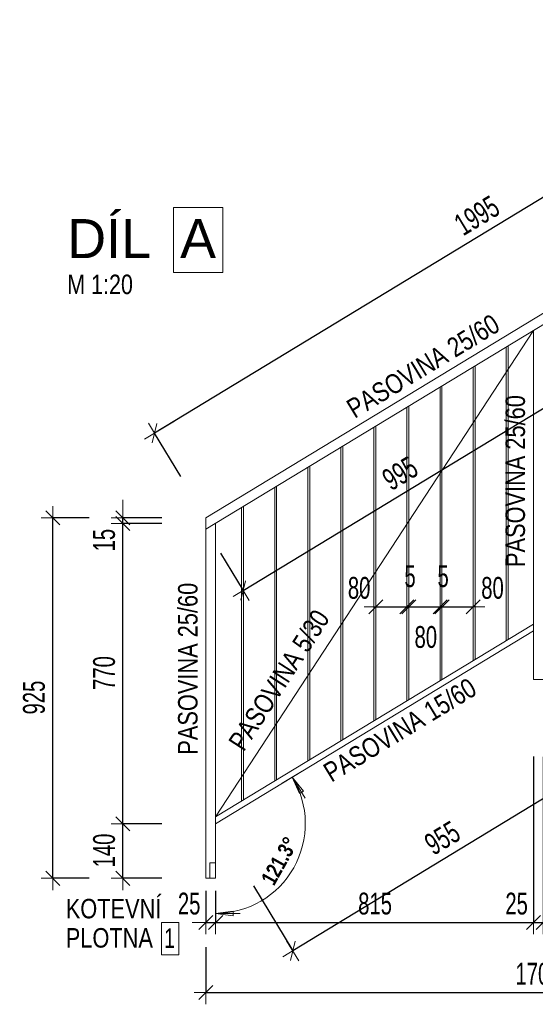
# Model space of a CAD drawing. Header units: millimetres. Extents: x -27818 to -4159, y -105989 to -15933.
# Tile 2 of 15: x -27755 to -26432, y -102399 to -99873. Entities that reach past the tile are written whole.
import ezdxf

# ---------------------------------------------------------------- set-up
doc = ezdxf.new("R2010")
doc.units = ezdxf.units.MM
doc.header["$PDMODE"] = 65
doc.layers.add('XR$3$(Z7) - DÍLY_1', color=7, linetype='Continuous', lineweight=25)
doc.styles.add('ARIAL', font='ARIAL.TTF')
doc.styles.add('ARIALNARROW', font='ARIALN.TTF')
doc.dimstyles.new('DIMSTYLE_14', dxfattribs={"dimtxt": 56, "dimasz": 60, "dimexe": 0, "dimexo": 0, "dimgap": 28, "dimtad": 2, "dimdec": 0, "dimrnd": 5, "dimzin": 12, "dimdsep": 46, "dimtxsty": 'ARIALNARROW', "dimblk1": 'ALL_ML_STRICH', "dimblk2": 'ALL_ML_STRICH', "dimsah": 1, "dimcen": 0, "dimclrd": 6, "dimclre": 6, "dimclrt": 6, "dimadec": 0, "dimazin": 0, "dimtfac": 1, "dimtdec": 0, "dimtix": 1, "dimtmove": 2, "dimatfit": 3, "dimfxl": 0, "dimtzin": 0, "dimlwd": 0, "dimlwe": 13, "dimarcsym": 0})
doc.dimstyles.new('DIMSTYLE_15', dxfattribs={"dimtxt": 56, "dimasz": 60, "dimexe": 0, "dimexo": 0, "dimgap": 28, "dimtad": 2, "dimdec": 0, "dimrnd": 5, "dimzin": 12, "dimdsep": 46, "dimtxsty": 'ARIALNARROW', "dimblk1": 'ALL_ML_STRICH', "dimblk2": 'ALL_ML_STRICH', "dimsah": 1, "dimcen": 0, "dimclrd": 6, "dimclre": 6, "dimclrt": 6, "dimadec": 0, "dimazin": 0, "dimtfac": 1, "dimtdec": 0, "dimtix": 1, "dimtmove": 2, "dimatfit": 3, "dimfxl": 0, "dimtzin": 0, "dimlwd": 0, "dimlwe": 13, "dimarcsym": 0})
doc.dimstyles.new('DIMSTYLE_16', dxfattribs={"dimtxt": 56, "dimasz": 60, "dimexe": 0, "dimexo": 0, "dimgap": 28, "dimtad": 2, "dimdec": 0, "dimrnd": 5, "dimzin": 12, "dimdsep": 46, "dimtxsty": 'ARIALNARROW', "dimblk1": 'ALL_ML_STRICH', "dimblk2": 'ALL_ML_STRICH', "dimsah": 1, "dimcen": 0, "dimclrd": 6, "dimclre": 6, "dimclrt": 6, "dimadec": 0, "dimazin": 0, "dimtfac": 1, "dimtdec": 0, "dimtix": 1, "dimtmove": 2, "dimatfit": 3, "dimfxl": 0, "dimtvp": 1.2, "dimtzin": 0, "dimlwd": 0, "dimlwe": 13, "dimarcsym": 0})
doc.dimstyles.new('DIMSTYLE_17', dxfattribs={"dimtxt": 56, "dimasz": 60, "dimexe": 0, "dimexo": 0, "dimgap": 28, "dimtad": 2, "dimdec": 0, "dimrnd": 5, "dimzin": 12, "dimdsep": 46, "dimtxsty": 'ARIALNARROW', "dimblk1": 'ALL_ML_STRICH', "dimblk2": 'ALL_ML_STRICH', "dimsah": 1, "dimcen": 0, "dimclrd": 6, "dimclre": 6, "dimclrt": 6, "dimadec": 0, "dimazin": 0, "dimtfac": 1, "dimtdec": 0, "dimtix": 1, "dimtmove": 2, "dimatfit": 3, "dimfxl": 0, "dimtvp": 1.2, "dimtzin": 0, "dimlwd": 0, "dimlwe": 13, "dimarcsym": 0})
doc.dimstyles.new('DIMSTYLE_18', dxfattribs={"dimtxt": 56, "dimasz": 60, "dimexe": 0, "dimexo": 0, "dimgap": 28, "dimtad": 0, "dimdec": 0, "dimrnd": 5, "dimzin": 12, "dimdsep": 46, "dimtxsty": 'ARIALNARROW', "dimblk1": 'ALL_ML_STRICH', "dimblk2": 'ALL_ML_STRICH', "dimsah": 1, "dimcen": 0, "dimclrd": 6, "dimclre": 6, "dimclrt": 6, "dimadec": 0, "dimazin": 0, "dimtfac": 1, "dimtdec": 0, "dimtix": 1, "dimtmove": 2, "dimatfit": 3, "dimfxl": 0, "dimtvp": 1.2, "dimtzin": 0, "dimlwd": 0, "dimlwe": 13, "dimarcsym": 0})

# ---------------------------------------------------------------- blocks, each defined once
blk = doc.blocks.new('ALL_ML_STRICH')
at = {"color": 0, "linetype": 'ByBlock', "lineweight": -2}
for p, q in [((0, -0.5), (0, 0.5)), ((-1, 0), (0.5, 0)), ((-0.3, -0.3), (0.3, 0.3))]:
    blk.add_line(p, q, dxfattribs=at)
blk = doc.blocks.new('*D163')
at = {"layer": 'DEFPOINTS', "color": 6, "linetype": 'Continuous', "lineweight": 13}
for p in [(-25704.2, -99898.4), (-25572.1, -100115.9), (-27277.1, -101151.1)]:
    blk.add_point(p, dxfattribs=at)
at = {"layer": 'XR$3$(Z7) - DÍLY_1', "color": 6, "linetype": 'Continuous', "lineweight": -2}
for p, q in [((-25704.2, -99898.4), (-27409.2, -100933.6)), ((-25636.8, -100009.4), (-25704.2, -99898.4)), ((-27341.7, -101044.7), (-27409.2, -100933.6))]:
    blk.add_line(p, q, dxfattribs=at)
at = {"layer": 'XR$3$(Z7) - DÍLY_1', "color": 6, "linetype": 'Continuous', "lineweight": 13, "xscale": 60, "yscale": 60, "zscale": 60}
for p, rotation in [((-25704.2, -99898.4), 31.26373169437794), ((-27409.2, -100933.6), 211.2637316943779)]:
    blk.add_blockref('ALL_ML_STRICH', p, dxfattribs=dict(at, rotation=rotation))
at = {"layer": 'XR$3$(Z7) - DÍLY_1', "color": 6, "linetype": 'Continuous', "lineweight": 13, "insert": (-26582.1, -100375.3), "char_height": 56, "width": 181.76, "attachment_point": 5, "rotation": 31.2637, "style": 'ARIALNARROW'}
blk.add_mtext('\\W0.81;\\A1;{1995}', dxfattribs=at)
blk = doc.blocks.new('*D164')
at = {"layer": 'DEFPOINTS', "color": 6, "linetype": 'Continuous', "lineweight": 13}
for p in [(-26437.1, -101441.1), (-26239.4, -101766.8), (-27252.1, -101935.9)]:
    blk.add_point(p, dxfattribs=at)
at = {"layer": 'XR$3$(Z7) - DÍLY_1', "color": 6, "linetype": 'Continuous', "lineweight": -2}
for p, q in [((-26359.1, -101569.6), (-26239.4, -101766.8)), ((-26239.4, -101766.8), (-27054.4, -102261.6)), ((-27155.4, -102095.2), (-27054.4, -102261.6))]:
    blk.add_line(p, q, dxfattribs=at)
at = {"layer": 'XR$3$(Z7) - DÍLY_1', "color": 6, "linetype": 'Continuous', "lineweight": 13, "xscale": 60.00000000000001, "yscale": 60, "zscale": 60}
for p, rotation in [((-26239.4, -101766.8), 31.2637316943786), ((-27054.4, -102261.6), 211.2637316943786)]:
    blk.add_blockref('ALL_ML_STRICH', p, dxfattribs=dict(at, rotation=rotation))
at = {"layer": 'XR$3$(Z7) - DÍLY_1', "color": 6, "linetype": 'Continuous', "lineweight": 13, "insert": (-26670.6, -101972.4), "char_height": 56, "width": 136.32, "attachment_point": 5, "rotation": 31.2637, "style": 'ARIALNARROW'}
blk.add_mtext('\\W0.81;\\A1;{955}', dxfattribs=at)
blk = doc.blocks.new('*D166')
at = {"layer": 'DEFPOINTS', "color": 6, "linetype": 'Continuous', "lineweight": 13}
for p in [(-27252.1, -101935.9), (-27490.1, -102075.9), (-27277.1, -102075.9)]:
    blk.add_point(p, dxfattribs=at)
at = {"layer": 'XR$3$(Z7) - DÍLY_1', "color": 6, "linetype": 'Continuous', "lineweight": -2}
for p, q in [((-27390.1, -101935.9), (-27490.1, -101935.9)), ((-27490.1, -102075.9), (-27490.1, -101935.9)), ((-27390.1, -102075.9), (-27490.1, -102075.9))]:
    blk.add_line(p, q, dxfattribs=at)
at = {"layer": 'XR$3$(Z7) - DÍLY_1', "color": 6, "linetype": 'Continuous', "lineweight": 13, "xscale": 60, "yscale": 60, "zscale": 60}
for p, rotation in [((-27490.1, -101935.9), 90), ((-27490.1, -102075.9), 270)]:
    blk.add_blockref('ALL_ML_STRICH', p, dxfattribs=dict(at, rotation=rotation))
at = {"layer": 'XR$3$(Z7) - DÍLY_1', "color": 6, "linetype": 'Continuous', "lineweight": 13, "insert": (-27538.1, -102004.5), "char_height": 56, "width": 136.32, "attachment_point": 5, "rotation": 90, "style": 'ARIALNARROW'}
blk.add_mtext('\\W0.81;\\A1;{140}', dxfattribs=at)
blk = doc.blocks.new('*D167')
at = {"layer": 'DEFPOINTS', "color": 6, "linetype": 'Continuous', "lineweight": 13}
for p in [(-27252.1, -101165.1), (-27490.1, -101935.9), (-27252.1, -101935.9)]:
    blk.add_point(p, dxfattribs=at)
at = {"layer": 'XR$3$(Z7) - DÍLY_1', "color": 6, "linetype": 'Continuous', "lineweight": -2}
for p, q in [((-27390.1, -101165.1), (-27490.1, -101165.1)), ((-27490.1, -101935.9), (-27490.1, -101165.1)), ((-27390.1, -101935.9), (-27490.1, -101935.9))]:
    blk.add_line(p, q, dxfattribs=at)
at = {"layer": 'XR$3$(Z7) - DÍLY_1', "color": 6, "linetype": 'Continuous', "lineweight": 13, "xscale": 60, "yscale": 60, "zscale": 60}
for p, rotation in [((-27490.1, -101165.1), 90), ((-27490.1, -101935.9), 270)]:
    blk.add_blockref('ALL_ML_STRICH', p, dxfattribs=dict(at, rotation=rotation))
at = {"layer": 'XR$3$(Z7) - DÍLY_1', "color": 6, "linetype": 'Continuous', "lineweight": 13, "insert": (-27538.1, -101549.1), "char_height": 56, "width": 136.32, "attachment_point": 5, "rotation": 90, "style": 'ARIALNARROW'}
blk.add_mtext('\\W0.81;\\A1;{770}', dxfattribs=at)
blk = doc.blocks.new('*D168')
at = {"layer": 'DEFPOINTS', "color": 6, "linetype": 'Continuous', "lineweight": 13}
for p in [(-27277.1, -101151.1), (-27490.1, -101165.1), (-27252.1, -101165.1)]:
    blk.add_point(p, dxfattribs=at)
at = {"layer": 'XR$3$(Z7) - DÍLY_1', "color": 6, "linetype": 'Continuous', "lineweight": -2}
for p, q in [((-27390.1, -101151.1), (-27490.1, -101151.1)), ((-27490.1, -101165.1), (-27490.1, -101151.1)), ((-27390.1, -101165.1), (-27490.1, -101165.1))]:
    blk.add_line(p, q, dxfattribs=at)
at = {"layer": 'XR$3$(Z7) - DÍLY_1', "color": 6, "linetype": 'Continuous', "lineweight": 13, "xscale": 60, "yscale": 60, "zscale": 60}
for p, rotation in [((-27490.1, -101165.1), 270), ((-27490.1, -101151.1), 90)]:
    blk.add_blockref('ALL_ML_STRICH', p, dxfattribs=dict(at, rotation=rotation))
at = {"layer": 'XR$3$(Z7) - DÍLY_1', "color": 6, "linetype": 'Continuous', "lineweight": 13, "insert": (-27538.1, -101208.1), "char_height": 56, "width": 90.88, "attachment_point": 5, "rotation": 90, "style": 'ARIALNARROW'}
blk.add_mtext('\\W0.81;\\A1;{15}', dxfattribs=at)
blk = doc.blocks.new('*D169')
at = {"layer": 'DEFPOINTS', "color": 6, "linetype": 'Continuous', "lineweight": 13}
for p in [(-27277.1, -101151.1), (-27670.1, -102075.9), (-27277.1, -102075.9)]:
    blk.add_point(p, dxfattribs=at)
at = {"layer": 'XR$3$(Z7) - DÍLY_1', "color": 6, "linetype": 'Continuous', "lineweight": -2}
for p, q in [((-27576.2, -101151.1), (-27670.1, -101151.1)), ((-27670.1, -102075.9), (-27670.1, -101151.1)), ((-27576.2, -102075.9), (-27670.1, -102075.9))]:
    blk.add_line(p, q, dxfattribs=at)
at = {"layer": 'XR$3$(Z7) - DÍLY_1', "color": 6, "linetype": 'Continuous', "lineweight": 13, "xscale": 60, "yscale": 60, "zscale": 60}
for p, rotation in [((-27670.1, -101151.1), 90), ((-27670.1, -102075.9), 270)]:
    blk.add_blockref('ALL_ML_STRICH', p, dxfattribs=dict(at, rotation=rotation))
at = {"layer": 'XR$3$(Z7) - DÍLY_1', "color": 6, "linetype": 'Continuous', "lineweight": 13, "insert": (-27718.1, -101612.1), "char_height": 56, "width": 136.32, "attachment_point": 5, "rotation": 90, "style": 'ARIALNARROW'}
blk.add_mtext('\\W0.81;\\A1;{925}', dxfattribs=at)
blk = doc.blocks.new('*D170')
at = {"layer": 'DEFPOINTS', "color": 6, "linetype": 'Continuous', "lineweight": 13}
for p in [(-26424.6, -100662.7), (-27277.1, -101180.3), (-27181.7, -101337.5)]:
    blk.add_point(p, dxfattribs=at)
at = {"layer": 'XR$3$(Z7) - DÍLY_1', "color": 6, "linetype": 'Continuous', "lineweight": -2}
for p, q in [((-26388.2, -100722.7), (-26329.2, -100819.9)), ((-27181.7, -101337.5), (-26329.2, -100819.9)), ((-27239.7, -101241.9), (-27181.7, -101337.5))]:
    blk.add_line(p, q, dxfattribs=at)
at = {"layer": 'XR$3$(Z7) - DÍLY_1', "color": 6, "linetype": 'Continuous', "lineweight": 13, "yscale": 60, "zscale": 60}
for p, xscale, rotation in [((-26329.2, -100819.9), 60, 31.26373169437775), ((-27181.7, -101337.5), 59.99999999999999, 211.2637316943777)]:
    blk.add_blockref('ALL_ML_STRICH', p, dxfattribs=dict(at, xscale=xscale, rotation=rotation))
at = {"layer": 'XR$3$(Z7) - DÍLY_1', "color": 6, "linetype": 'Continuous', "lineweight": 13, "insert": (-26779.1, -101036.9), "char_height": 56, "width": 136.32, "attachment_point": 5, "rotation": 31.2637, "style": 'ARIALNARROW'}
blk.add_mtext('\\W0.81;\\A1;{995}', dxfattribs=at)
blk = doc.blocks.new('*D172')
at = {"layer": 'DEFPOINTS', "color": 6, "linetype": 'Continuous', "lineweight": 13}
for p in [(-27252.1, -102035.9), (-27277.1, -102075.9), (-27277.1, -102189.1)]:
    blk.add_point(p, dxfattribs=at)
at = {"layer": 'XR$3$(Z7) - DÍLY_1', "color": 6, "linetype": 'Continuous', "lineweight": -2}
for p, q in [((-27277.1, -102107.9), (-27277.1, -102189.1)), ((-27252.1, -102107.7), (-27252.1, -102189.1)), ((-27277.1, -102189.1), (-27252.1, -102189.1))]:
    blk.add_line(p, q, dxfattribs=at)
at = {"layer": 'XR$3$(Z7) - DÍLY_1', "color": 6, "linetype": 'Continuous', "lineweight": 13, "xscale": 60, "yscale": 60, "zscale": 60}
blk.add_blockref('ALL_ML_STRICH', (-27252.1, -102189.1), dxfattribs=at)
at = {"layer": 'XR$3$(Z7) - DÍLY_1', "color": 6, "linetype": 'Continuous', "lineweight": 13, "xscale": 60, "yscale": 60, "zscale": 60, "rotation": 180}
blk.add_blockref('ALL_ML_STRICH', (-27277.1, -102189.1), dxfattribs=at)
at = {"layer": 'XR$3$(Z7) - DÍLY_1', "color": 6, "linetype": 'Continuous', "lineweight": 13, "insert": (-27320.1, -102141.1), "char_height": 56, "width": 90.88, "attachment_point": 5, "style": 'ARIALNARROW'}
blk.add_mtext('\\W0.81;\\A1;{25}', dxfattribs=at)
blk = doc.blocks.new('*D173')
at = {"layer": 'DEFPOINTS', "color": 6, "linetype": 'Continuous', "lineweight": 13}
for p in [(-26437.1, -101565.9), (-27252.1, -102035.9), (-27252.1, -102189.1)]:
    blk.add_point(p, dxfattribs=at)
at = {"layer": 'XR$3$(Z7) - DÍLY_1', "color": 6, "linetype": 'Continuous', "lineweight": -2}
for p, q in [((-26437.1, -101763.7), (-26437.1, -102189.1)), ((-27252.1, -102107.7), (-27252.1, -102189.1)), ((-27252.1, -102189.1), (-26437.1, -102189.1))]:
    blk.add_line(p, q, dxfattribs=at)
at = {"layer": 'XR$3$(Z7) - DÍLY_1', "color": 6, "linetype": 'Continuous', "lineweight": 13, "xscale": 60, "yscale": 60, "zscale": 60, "rotation": 180}
blk.add_blockref('ALL_ML_STRICH', (-27252.1, -102189.1), dxfattribs=at)
at = {"layer": 'XR$3$(Z7) - DÍLY_1', "color": 6, "linetype": 'Continuous', "lineweight": 13, "xscale": 60, "yscale": 60, "zscale": 60}
blk.add_blockref('ALL_ML_STRICH', (-26437.1, -102189.1), dxfattribs=at)
at = {"layer": 'XR$3$(Z7) - DÍLY_1', "color": 6, "linetype": 'Continuous', "lineweight": 13, "insert": (-26843.2, -102141.1), "char_height": 56, "width": 136.32, "attachment_point": 5, "style": 'ARIALNARROW'}
blk.add_mtext('\\W0.81;\\A1;{815}', dxfattribs=at)
blk = doc.blocks.new('*D174')
at = {"layer": 'DEFPOINTS', "color": 6, "linetype": 'Continuous', "lineweight": 13}
for p in [(-26437.1, -101565.9), (-26412.1, -101565.9), (-26437.1, -102189.1)]:
    blk.add_point(p, dxfattribs=at)
at = {"layer": 'XR$3$(Z7) - DÍLY_1', "color": 6, "linetype": 'Continuous', "lineweight": -2}
for p, q in [((-26437.1, -101763.7), (-26437.1, -102189.1)), ((-26412.1, -101764.3), (-26412.1, -102189.1)), ((-26437.1, -102189.1), (-26412.1, -102189.1))]:
    blk.add_line(p, q, dxfattribs=at)
at = {"layer": 'XR$3$(Z7) - DÍLY_1', "color": 6, "linetype": 'Continuous', "lineweight": 13, "xscale": 60, "yscale": 60, "zscale": 60}
blk.add_blockref('ALL_ML_STRICH', (-26412.1, -102189.1), dxfattribs=at)
at = {"layer": 'XR$3$(Z7) - DÍLY_1', "color": 6, "linetype": 'Continuous', "lineweight": 13, "xscale": 60, "yscale": 60, "zscale": 60, "rotation": 180}
blk.add_blockref('ALL_ML_STRICH', (-26437.1, -102189.1), dxfattribs=at)
at = {"layer": 'XR$3$(Z7) - DÍLY_1', "color": 6, "linetype": 'Continuous', "lineweight": 13, "insert": (-26480.1, -102141.1), "char_height": 56, "width": 90.88, "attachment_point": 5, "style": 'ARIALNARROW'}
blk.add_mtext('\\W0.81;\\A1;{25}', dxfattribs=at)
blk = doc.blocks.new('*D175')
at = {"layer": 'DEFPOINTS', "color": 6, "linetype": 'Continuous', "lineweight": 13}
for p in [(-25587.1, -101055.9), (-26412.1, -101565.9), (-26412.1, -102189.1)]:
    blk.add_point(p, dxfattribs=at)
at = {"layer": 'XR$3$(Z7) - DÍLY_1', "color": 6, "linetype": 'Continuous', "lineweight": -2}
for p, q in [((-25587.1, -101245.1), (-25587.1, -102189.1)), ((-26412.1, -101764.3), (-26412.1, -102189.1)), ((-26412.1, -102189.1), (-25587.1, -102189.1))]:
    blk.add_line(p, q, dxfattribs=at)
at = {"layer": 'XR$3$(Z7) - DÍLY_1', "color": 6, "linetype": 'Continuous', "lineweight": 13, "xscale": 60, "yscale": 60, "zscale": 60, "rotation": 180}
blk.add_blockref('ALL_ML_STRICH', (-26412.1, -102189.1), dxfattribs=at)
at = {"layer": 'XR$3$(Z7) - DÍLY_1', "color": 6, "linetype": 'Continuous', "lineweight": 13, "xscale": 60, "yscale": 60, "zscale": 60}
blk.add_blockref('ALL_ML_STRICH', (-25587.1, -102189.1), dxfattribs=at)
at = {"layer": 'XR$3$(Z7) - DÍLY_1', "color": 6, "linetype": 'Continuous', "lineweight": 13, "insert": (-25998.2, -102141.1), "char_height": 56, "width": 136.32, "attachment_point": 5, "style": 'ARIALNARROW'}
blk.add_mtext('\\W0.81;\\A1;{825}', dxfattribs=at)
blk = doc.blocks.new('*D177')
at = {"layer": 'DEFPOINTS', "color": 6, "linetype": 'Continuous', "lineweight": 13}
for p in [(-25572.1, -101055.9), (-27277.1, -102075.9), (-27277.1, -102369.1)]:
    blk.add_point(p, dxfattribs=at)
at = {"layer": 'XR$3$(Z7) - DÍLY_1', "color": 6, "linetype": 'Continuous', "lineweight": -2}
for p, q in [((-27277.1, -102252.8), (-27277.1, -102369.1)), ((-25572.1, -102260.8), (-25572.1, -102369.1)), ((-27277.1, -102369.1), (-25572.1, -102369.1))]:
    blk.add_line(p, q, dxfattribs=at)
at = {"layer": 'XR$3$(Z7) - DÍLY_1', "color": 6, "linetype": 'Continuous', "lineweight": 13, "xscale": 60, "yscale": 60, "zscale": 60, "rotation": 180}
blk.add_blockref('ALL_ML_STRICH', (-27277.1, -102369.1), dxfattribs=at)
at = {"layer": 'XR$3$(Z7) - DÍLY_1', "color": 6, "linetype": 'Continuous', "lineweight": 13, "xscale": 60, "yscale": 60, "zscale": 60}
blk.add_blockref('ALL_ML_STRICH', (-25572.1, -102369.1), dxfattribs=at)
at = {"layer": 'XR$3$(Z7) - DÍLY_1', "color": 6, "linetype": 'Continuous', "lineweight": 13, "insert": (-26425.2, -102321.1), "char_height": 56, "width": 181.76, "attachment_point": 5, "style": 'ARIALNARROW'}
blk.add_mtext('\\W0.81;\\A1;{1705}', dxfattribs=at)
blk = doc.blocks.new('*D188')
at = {"layer": 'DEFPOINTS', "color": 6, "linetype": 'Continuous', "lineweight": 13}
for p in [(-26841.2, -101285.3), (-26761.4, -101285.3), (-26841.2, -101379)]:
    blk.add_point(p, dxfattribs=at)
at = {"layer": 'XR$3$(Z7) - DÍLY_1', "color": 6, "linetype": 'Continuous', "lineweight": -2}
for p, q in [((-26841.2, -101379), (-26841.2, -101379)), ((-26841.2, -101379), (-26761.4, -101379)), ((-26761.4, -101379), (-26761.4, -101379))]:
    blk.add_line(p, q, dxfattribs=at)
at = {"layer": 'XR$3$(Z7) - DÍLY_1', "color": 6, "linetype": 'Continuous', "lineweight": 13, "xscale": 60, "yscale": 60, "zscale": 60, "rotation": 180}
blk.add_blockref('ALL_ML_STRICH', (-26841.2, -101379), dxfattribs=at)
at = {"layer": 'XR$3$(Z7) - DÍLY_1', "color": 6, "linetype": 'Continuous', "lineweight": 13, "xscale": 60, "yscale": 60, "zscale": 60}
blk.add_blockref('ALL_ML_STRICH', (-26761.4, -101379), dxfattribs=at)
at = {"layer": 'XR$3$(Z7) - DÍLY_1', "color": 6, "linetype": 'Continuous', "lineweight": 13, "insert": (-26884.1, -101331), "char_height": 56, "width": 90.88, "attachment_point": 5, "style": 'ARIALNARROW'}
blk.add_mtext('\\W0.81;\\A1;{80}', dxfattribs=at)
blk = doc.blocks.new('*D189')
at = {"layer": 'DEFPOINTS', "color": 6, "linetype": 'Continuous', "lineweight": 13}
for p in [(-26756.4, -101281.9), (-26761.4, -101285.3), (-26761.4, -101379)]:
    blk.add_point(p, dxfattribs=at)
at = {"layer": 'XR$3$(Z7) - DÍLY_1', "color": 6, "linetype": 'Continuous', "lineweight": -2}
for p, q in [((-26761.4, -101379), (-26761.4, -101379)), ((-26761.4, -101379), (-26756.4, -101379)), ((-26756.4, -101379), (-26756.4, -101379))]:
    blk.add_line(p, q, dxfattribs=at)
at = {"layer": 'XR$3$(Z7) - DÍLY_1', "color": 6, "linetype": 'Continuous', "lineweight": 13, "xscale": 60, "yscale": 60, "zscale": 60}
blk.add_blockref('ALL_ML_STRICH', (-26756.4, -101379), dxfattribs=at)
at = {"layer": 'XR$3$(Z7) - DÍLY_1', "color": 6, "linetype": 'Continuous', "lineweight": 13, "xscale": 60, "yscale": 60, "zscale": 60, "rotation": 180}
blk.add_blockref('ALL_ML_STRICH', (-26761.4, -101379), dxfattribs=at)
at = {"layer": 'XR$3$(Z7) - DÍLY_1', "color": 6, "linetype": 'Continuous', "lineweight": 13, "insert": (-26753.4, -101301), "char_height": 56, "width": 45.44, "attachment_point": 5, "style": 'ARIALNARROW'}
blk.add_mtext('\\W0.81;\\A1;{5}', dxfattribs=at)
blk = doc.blocks.new('*D190')
at = {"layer": 'DEFPOINTS', "color": 6, "linetype": 'Continuous', "lineweight": 13}
for p in [(-26756.4, -101281.9), (-26676.5, -101279.2), (-26756.4, -101379)]:
    blk.add_point(p, dxfattribs=at)
at = {"layer": 'XR$3$(Z7) - DÍLY_1', "color": 6, "linetype": 'Continuous', "lineweight": -2}
for p, q in [((-26756.4, -101379), (-26756.4, -101379)), ((-26756.4, -101379), (-26676.5, -101379)), ((-26676.5, -101379), (-26676.5, -101379))]:
    blk.add_line(p, q, dxfattribs=at)
at = {"layer": 'XR$3$(Z7) - DÍLY_1', "color": 6, "linetype": 'Continuous', "lineweight": 13, "xscale": 60, "yscale": 60, "zscale": 60, "rotation": 180}
blk.add_blockref('ALL_ML_STRICH', (-26756.4, -101379), dxfattribs=at)
at = {"layer": 'XR$3$(Z7) - DÍLY_1', "color": 6, "linetype": 'Continuous', "lineweight": 13, "xscale": 60, "yscale": 60, "zscale": 60}
blk.add_blockref('ALL_ML_STRICH', (-26676.5, -101379), dxfattribs=at)
at = {"layer": 'XR$3$(Z7) - DÍLY_1', "color": 6, "linetype": 'Continuous', "lineweight": 13, "insert": (-26713, -101457), "char_height": 56, "width": 90.88, "attachment_point": 5, "style": 'ARIALNARROW'}
blk.add_mtext('\\W0.81;\\A1;{80}', dxfattribs=at)
blk = doc.blocks.new('*D191')
at = {"layer": 'DEFPOINTS', "color": 6, "linetype": 'Continuous', "lineweight": 13}
for p in [(-26676.5, -101279.2), (-26671.5, -101278.6), (-26676.5, -101379)]:
    blk.add_point(p, dxfattribs=at)
at = {"layer": 'XR$3$(Z7) - DÍLY_1', "color": 6, "linetype": 'Continuous', "lineweight": -2}
for p, q in [((-26676.5, -101379), (-26676.5, -101379)), ((-26676.5, -101379), (-26671.5, -101379)), ((-26671.5, -101379), (-26671.5, -101379))]:
    blk.add_line(p, q, dxfattribs=at)
at = {"layer": 'XR$3$(Z7) - DÍLY_1', "color": 6, "linetype": 'Continuous', "lineweight": 13, "xscale": 60, "yscale": 60, "zscale": 60}
blk.add_blockref('ALL_ML_STRICH', (-26671.5, -101379), dxfattribs=at)
at = {"layer": 'XR$3$(Z7) - DÍLY_1', "color": 6, "linetype": 'Continuous', "lineweight": 13, "xscale": 60, "yscale": 60, "zscale": 60, "rotation": 180}
blk.add_blockref('ALL_ML_STRICH', (-26676.5, -101379), dxfattribs=at)
at = {"layer": 'XR$3$(Z7) - DÍLY_1', "color": 6, "linetype": 'Continuous', "lineweight": 13, "insert": (-26668.6, -101301), "char_height": 56, "width": 45.44, "attachment_point": 5, "style": 'ARIALNARROW'}
blk.add_mtext('\\W0.81;\\A1;{5}', dxfattribs=at)
blk = doc.blocks.new('*D192')
at = {"layer": 'DEFPOINTS', "color": 6, "linetype": 'Continuous', "lineweight": 13}
for p in [(-26671.5, -101278.6), (-26591.7, -101279.7), (-26671.5, -101379)]:
    blk.add_point(p, dxfattribs=at)
at = {"layer": 'XR$3$(Z7) - DÍLY_1', "color": 6, "linetype": 'Continuous', "lineweight": -2}
for p, q in [((-26671.5, -101379), (-26671.5, -101379)), ((-26671.5, -101379), (-26591.7, -101379)), ((-26591.7, -101379), (-26591.7, -101379))]:
    blk.add_line(p, q, dxfattribs=at)
at = {"layer": 'XR$3$(Z7) - DÍLY_1', "color": 6, "linetype": 'Continuous', "lineweight": 13, "xscale": 60, "yscale": 60, "zscale": 60, "rotation": 180}
blk.add_blockref('ALL_ML_STRICH', (-26671.5, -101379), dxfattribs=at)
at = {"layer": 'XR$3$(Z7) - DÍLY_1', "color": 6, "linetype": 'Continuous', "lineweight": 13, "xscale": 60, "yscale": 60, "zscale": 60}
blk.add_blockref('ALL_ML_STRICH', (-26591.7, -101379), dxfattribs=at)
at = {"layer": 'XR$3$(Z7) - DÍLY_1', "color": 6, "linetype": 'Continuous', "lineweight": 13, "insert": (-26541.9, -101331), "char_height": 56, "width": 90.88, "attachment_point": 5, "style": 'ARIALNARROW'}
blk.add_mtext('\\W0.81;\\A1;{80}', dxfattribs=at)

msp = doc.modelspace()

# ---------------------------------------------------------------- linework, layer by layer
at = {"layer": 'XR$3$(Z7) - DÍLY_1', "color": 5, "linetype": 'Continuous', "lineweight": 13}
for p, q in [((-25572.1, -100115.9), (-27277.1, -101151.1)), ((-27277.1, -101180.3), (-25572.1, -100145.1)), ((-26437.1, -100670.3), (-26437.1, -101565.9)), ((-26506.9, -101465.9), (-26506.9, -100712.7)), ((-26501.9, -101462.8), (-26501.9, -100709.6)), ((-26591.7, -101517.4), (-26591.7, -100764.2)), ((-26586.7, -101514.3), (-26586.7, -100761.1)), ((-26676.5, -101568.9), (-26676.5, -100815.7)), ((-26671.5, -101565.8), (-26671.5, -100812.6)), ((-26761.4, -101620.4), (-26761.4, -100867.2)), ((-26756.4, -101617.3), (-26756.4, -100864.1)), ((-26846.2, -101671.9), (-26846.2, -100918.7)), ((-26841.2, -101668.9), (-26841.2, -100915.6)), ((-26931, -101723.4), (-26931, -100970.2)), ((-26926, -101720.4), (-26926, -100967.2)), ((-27015.9, -101774.9), (-27015.9, -101021.7)), ((-27010.9, -101771.9), (-27010.9, -101018.7)), ((-27100.7, -101826.4), (-27100.7, -101073.2)), ((-27095.7, -101823.4), (-27095.7, -101070.2)), ((-27185.5, -101877.9), (-27185.5, -101124.7)), ((-27180.5, -101874.9), (-27180.5, -101121.7)), ((-27277.1, -101151.1), (-27277.1, -102075.9)), ((-27252.1, -102075.9), (-27252.1, -101165.1)), ((-26437.1, -101423.5), (-27252.1, -101918.3)), ((-26437.1, -101441.1), (-27252.1, -101935.9)), ((-26412.1, -101565.9), (-26437.1, -101565.9)), ((-27267.1, -102075.9), (-27267.1, -102035.9)), ((-27267.1, -102035.9), (-27252.1, -102035.9)), ((-27252.1, -102075.9), (-27277.1, -102075.9))]:
    msp.add_line(p, q, dxfattribs=at)
at = {"layer": 'XR$3$(Z7) - DÍLY_1', "color": 7, "linetype": 'Continuous', "lineweight": 13}
msp.add_line((-27252.1, -101918.3), (-26437.1, -100670.3), dxfattribs=at)
at = {"layer": 'XR$3$(Z7) - DÍLY_1', "color": 6, "linetype": 'Continuous', "lineweight": 13}
for p, q in [((-27029.9, -101801), (-27081.2, -101832.1)), ((-27055.5, -101816.5), (-27037.3, -101858)), ((-27027.1, -101851.9), (-27055.5, -101816.5)), ((-27055.5, -101816.5), (-27022.8, -101870.3)), ((-27037.3, -101858), (-27027.1, -101851.9)), ((-27252.1, -102136), (-27252.1, -102195.9)), ((-27207.2, -102160), (-27252.1, -102165.9)), ((-27252.1, -102165.9), (-27207.2, -102171.9)), ((-27252.1, -102165.9), (-27189.2, -102165.9)), ((-27207.2, -102171.9), (-27207.2, -102160))]:
    msp.add_line(p, q, dxfattribs=at)
at = {"layer": 'XR$3$(Z7) - DÍLY_1', "color": 7, "linetype": 'Continuous', "lineweight": 13}
for points in [[(-27360.1, -100521.1), (-27233.6, -100521.1), (-27233.6, -100354.4), (-27360.1, -100354.4), (-27360.1, -100521.1)], [(-27390.8, -102272.6), (-27346.4, -102272.6), (-27346.4, -102189.3), (-27390.8, -102189.3), (-27390.8, -102272.6)]]:
    msp.add_lwpolyline(points, dxfattribs=at)
at = {"layer": 'XR$3$(Z7) - DÍLY_1', "color": 6, "linetype": 'Continuous', "lineweight": 13}
msp.add_arc((-27252.1, -101935.9), 230, 270, 31.2637, dxfattribs=at)

# ---------------------------------------------------------------- texts
at = {"layer": 'XR$3$(Z7) - DÍLY_1', "color": 7, "linetype": 'Continuous', "lineweight": 13, "attachment_point": 7, "style": 'ARIAL'}
for s, insert, char_height, width in [('\\W0.99;DÍL ', (-27633, -100484.4), 100, 305.916), ('\\W0.99;A', (-27343.4, -100484.4), 100, 142.485), ('\\W0.80;KOTEVNÍ', (-27636.6, -102179.3), 50, 265.337), ('\\W0.80;PLOTNA ', (-27636.6, -102254.3), 50, 259.115), ('\\W0.72;1', (-27384.2, -102254.3), 50, 48.963)]:
    msp.add_mtext(s, dxfattribs=dict(at, insert=insert, char_height=char_height, width=width))
at = {"layer": 'XR$3$(Z7) - DÍLY_1', "color": 7, "linetype": 'Continuous', "lineweight": 25, "insert": (-27633, -100577.6), "char_height": 50, "width": 190.986, "attachment_point": 7, "style": 'ARIAL'}
msp.add_mtext('\\W0.79;M 1:20', dxfattribs=at)
at = {"layer": 'XR$3$(Z7) - DÍLY_1', "color": 7, "linetype": 'Continuous', "lineweight": 25, "char_height": 50, "attachment_point": 7, "style": 'ARIAL'}
for s, insert, width, rotation in [('\\W0.80;PASOVINA 25/60', (-26895.2, -100897.8), 462.033, 31.2637), ('\\W0.80;PASOVINA 25/60', (-26457.9, -101277.1), 462.033, 90), ('\\W0.80;PASOVINA 25/60', (-27297.9, -101758.6), 462.033, 90), ('\\W0.80;PASOVINA 5/30', (-27179.3, -101753.2), 430.687, 57.1425), ('\\W0.80;PASOVINA 15/60', (-26954.7, -101831.3), 461.894, 31.2637)]:
    msp.add_mtext(s, dxfattribs=dict(at, insert=insert, width=width, rotation=rotation))
at = {"layer": 'XR$3$(Z7) - DÍLY_1', "color": 6, "linetype": 'Continuous', "lineweight": 13, "insert": (-27102.1, -102097.4), "char_height": 40, "width": 153.258, "attachment_point": 7, "rotation": 60.6319, "style": 'ARIALNARROW'}
msp.add_mtext('\\W0.94;\\fArial Narrow|i0|b1|c0|p0;121.3%%d', dxfattribs=at)

# ---------------------------------------------------------------- dimensions: what is measured, and where the dimension line sits
at = {"layer": 'XR$3$(Z7) - DÍLY_1', "color": 6, "linetype": 'Continuous', "lineweight": 13}
for base, p1, p2, angle, dimstyle, picture, middle in [((-27409.2, -100933.6), (-25636.8, -100009.4), (-27341.7, -101044.7), 211.2637, 'DIMSTYLE_14', '*D163', (-26582.1, -100375.3)), ((-26329.2, -100819.9), (-27239.7, -101241.9), (-26388.2, -100722.7), 31.2637, 'DIMSTYLE_15', '*D170', (-26779.1, -101036.9)), ((-27490.1, -101151.1), (-27390.1, -101165.1), (-27390.1, -101151.1), 90, 'DIMSTYLE_16', '*D168', (-27538.1, -101208.1)), ((-27670.1, -101151.1), (-27576.2, -102075.9), (-27576.2, -101151.1), 90, 'DIMSTYLE_15', '*D169', (-27718.1, -101612.1)), ((-27490.1, -101165.1), (-27390.1, -101935.9), (-27390.1, -101165.1), 90, 'DIMSTYLE_15', '*D167', (-27538.1, -101549.1)), ((-27054.4, -102261.6), (-26359.1, -101569.6), (-27155.4, -102095.2), 211.2637, 'DIMSTYLE_15', '*D164', (-26670.6, -101972.4)), ((-27490.1, -101935.9), (-27390.1, -102075.9), (-27390.1, -101935.9), 90, 'DIMSTYLE_15', '*D166', (-27538.1, -102004.5))]:
    dim = msp.add_linear_dim(base=base, p1=p1, p2=p2, angle=angle, dimstyle=dimstyle, override={"dimpost": '<>', "dimclrd": 6, "dimclre": 6, "dimclrt": 6, "dimlwd": 0, "dimlwe": 13}, dxfattribs=at)
    dim.commit()
    dim.dimension.update_dxf_attribs({"geometry": picture, "text_midpoint": middle, "dimtype": 160})
for base, p1, p2, dimstyle, picture, middle in [((-25572.1, -102369.1), (-27277.1, -102252.8), (-25572.1, -102260.8), 'DIMSTYLE_15', '*D177', (-26425.2, -102321.1)), ((-25587.1, -102189.1), (-26412.1, -101764.3), (-25587.1, -101245.1), 'DIMSTYLE_15', '*D175', (-25998.2, -102141.1)), ((-26756.4, -101379), (-26761.4, -101379), (-26756.4, -101379), 'DIMSTYLE_17', '*D189', (-26753.4, -101301)), ((-26676.5, -101379), (-26756.4, -101379), (-26676.5, -101379), 'DIMSTYLE_18', '*D190', (-26713, -101457)), ((-26671.5, -101379), (-26676.5, -101379), (-26671.5, -101379), 'DIMSTYLE_17', '*D191', (-26668.6, -101301)), ((-26591.7, -101379), (-26671.5, -101379), (-26591.7, -101379), 'DIMSTYLE_17', '*D192', (-26541.9, -101331)), ((-26761.4, -101379), (-26841.2, -101379), (-26761.4, -101379), 'DIMSTYLE_17', '*D188', (-26884.1, -101331)), ((-26437.1, -102189.1), (-27252.1, -102107.7), (-26437.1, -101763.7), 'DIMSTYLE_15', '*D173', (-26843.2, -102141.1)), ((-26412.1, -102189.1), (-26437.1, -101763.7), (-26412.1, -101764.3), 'DIMSTYLE_17', '*D174', (-26480.1, -102141.1)), ((-27252.1, -102189.1), (-27277.1, -102107.9), (-27252.1, -102107.7), 'DIMSTYLE_17', '*D172', (-27320.1, -102141.1))]:
    dim = msp.add_linear_dim(base=base, p1=p1, p2=p2, dimstyle=dimstyle, override={"dimpost": '<>', "dimclrd": 6, "dimclre": 6, "dimclrt": 6, "dimlwd": 0, "dimlwe": 13}, dxfattribs=at)
    dim.commit()
    dim.dimension.update_dxf_attribs({"geometry": picture, "text_midpoint": middle, "dimtype": 160})

doc.saveas('drawing.dxf')
